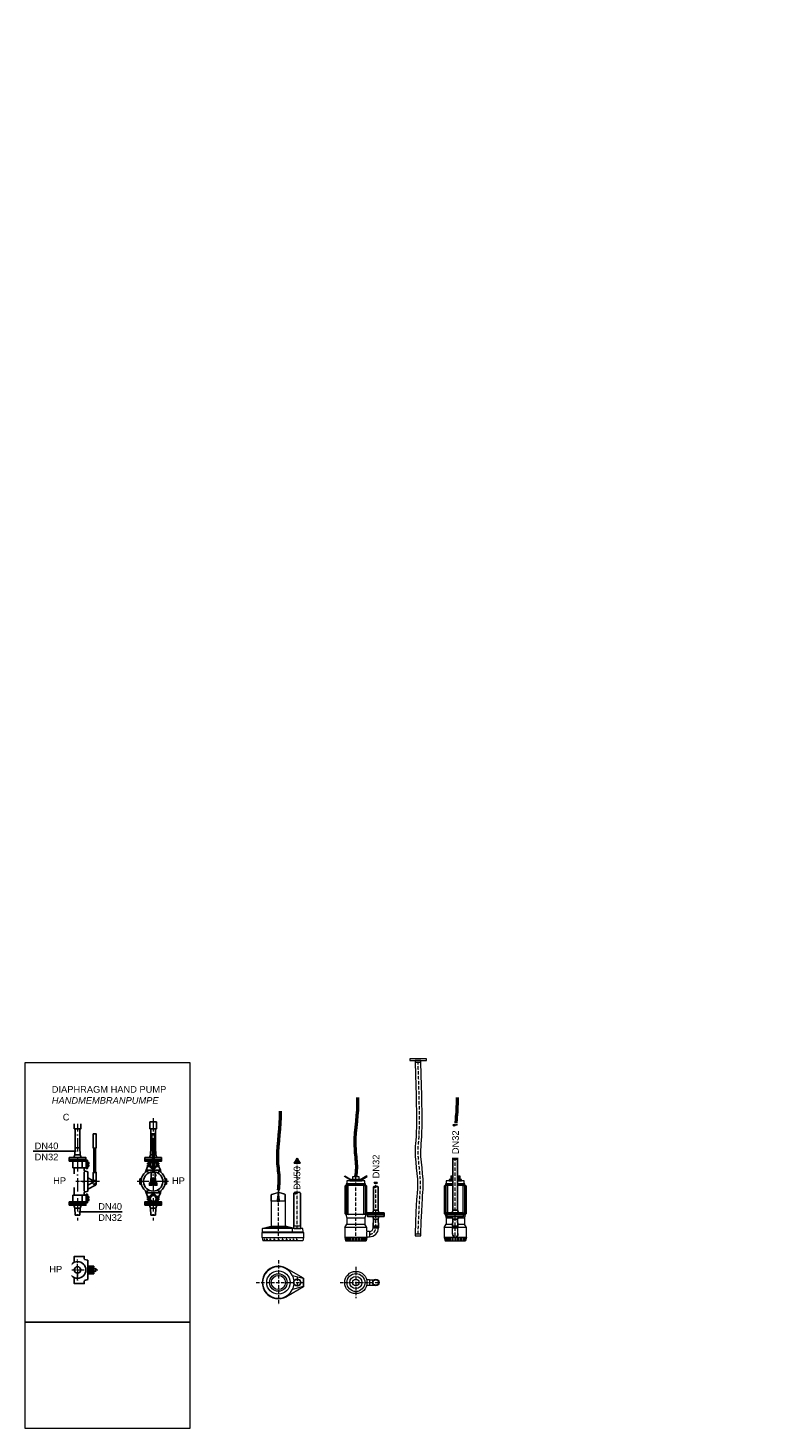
# Model space of a CAD drawing. Header units: millimetres. Extents: x -48448 to 452754, y -13941 to 17062.
# Tile 36 of 256: x 1033 to 7856, y -13941 to -1303. Entities that reach past the tile are written whole.
import ezdxf

# ---------------------------------------------------------------- set-up
doc = ezdxf.new("R2010")
doc.units = ezdxf.units.MM
doc.linetypes.add('ACAD_ISO10W100', pattern=[18, 12, -3, 0, -3])
doc.linetypes.add('JIS_02_1.0', pattern=[2, 1, -1])
doc.layers.add('Bemaßung', color=7, linetype='Continuous', lineweight=13)
doc.layers.add('Beschriftung', color=7, linetype='Continuous')
doc.layers.add('Detail Rohrdurchführung', color=7, linetype='Continuous')
doc.styles.add('LBB3.5M1000', font='isocp.shx', dxfattribs={"height": 3.5})

msp = doc.modelspace()

# ---------------------------------------------------------------- hatches: boundary and pattern name
h = msp.add_hatch(color=256)
h.dxf.hatch_style = 1
h.paths.add_polyline_path([(4171.904, -11763.662, 0.430570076), (4150.704, -11763.662, 0.430570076)])
at = {"layer": 'Bemaßung'}
h = msp.add_hatch(color=256, dxfattribs=at)
h.dxf.hatch_style = 1
h.paths.add_polyline_path([(4902.787, -11512.365), (4889.57, -11489.472), (4876.353, -11512.365)])
h = msp.add_hatch(color=256, dxfattribs=at)
h.dxf.hatch_style = 1
h.paths.add_polyline_path([(4185.121, -11730.224), (4171.904, -11707.331), (4158.687, -11730.224)])

# ---------------------------------------------------------------- linework, layer by layer
at = {"linetype": 'ACAD_ISO10W100', "lineweight": 18, "ltscale": 10}
for p, q in [((1479.808, -11144.326), (1479.808, -12066.783)), ((2162.61, -11144.326), (2162.61, -12066.783)), ((1676.712, -11715.09), (1420.637, -11715.09)), ((1625.069, -11715.09), (1468.15, -11715.09)), ((2307.871, -11715.09), (2017.349, -11715.09))]:
    msp.add_line(p, q, dxfattribs=at)
for p, q in [((1455.658, -11474.09), (1447.808, -11500.09)), ((1455.658, -11474.09), (1458.608, -11410.09)), ((1455.658, -11474.09), (1503.958, -11474.09)), ((1458.608, -11410.09), (1501.008, -11410.09)), ((1501.008, -11410.09), (1503.958, -11474.09)), ((1503.958, -11474.09), (1511.808, -11500.09)), ((2138.46, -11474.09), (2130.61, -11500.09)), ((2138.46, -11474.09), (2141.41, -11410.09)), ((2138.46, -11474.09), (2155.021, -11474.09)), ((2170.13, -11474.09), (2186.76, -11474.09)), ((2183.81, -11410.09), (2186.76, -11474.09)), ((2186.76, -11474.09), (2194.61, -11500.09)), ((1404.808, -11532.09), (1404.808, -11516.09)), ((1432.265, -11532.09), (1404.808, -11532.09)), ((1432.265, -11532.09), (1558.168, -11532.09)), ((1437.265, -11587.329), (1437.265, -11537.09)), ((1558.168, -11592.329), (1442.265, -11592.329)), ((1522.352, -11592.329), (1522.352, -11532.09)), ((1554.808, -11532.09), (1554.808, -11516.09)), ((1558.168, -11532.09), (1558.168, -11592.329)), ((1570.234, -11557.186), (1578.234, -11558.257)), ((1570.234, -11565.186), (1578.234, -11564.115)), ((1572.146, -11557.442), (1573.025, -11552.252)), ((1572.146, -11564.93), (1573.025, -11570.12)), ((1578.234, -11558.257), (1581.015, -11554.276)), ((1578.234, -11564.115), (1581.015, -11568.096)), ((2093.159, -11630.257), (2097.859, -11612.717)), ((2097.859, -11612.717), (2114.115, -11572.73)), ((2097.859, -11612.717), (2155.051, -11612.717)), ((2120.099, -11549.322), (2111.344, -11549.791)), ((2111.344, -11557.186), (2111.344, -11549.791)), ((2111.344, -11572.582), (2111.344, -11565.186)), ((2120.099, -11573.05), (2111.344, -11572.582)), ((2117.182, -11565.186), (2117.334, -11564.813)), ((2117.182, -11565.186), (2117.334, -11564.813)), ((2120.067, -11549.324), (2120.067, -11532.09)), ((2120.099, -11549.436), (2120.495, -11557.409)), ((2120.099, -11572.936), (2120.495, -11564.963)), ((2123.526, -11549.436), (2123.13, -11557.409)), ((2123.526, -11572.936), (2123.13, -11564.963)), ((2126.911, -11548.957), (2123.524, -11549.138)), ((2126.911, -11573.415), (2123.524, -11573.234)), ((2170.16, -11612.717), (2227.361, -11612.717)), ((2198.309, -11548.957), (2201.696, -11549.138)), ((2198.309, -11573.415), (2201.696, -11573.234)), ((2201.695, -11549.436), (2202.09, -11557.409)), ((2201.695, -11572.936), (2202.09, -11564.963)), ((2205.121, -11549.436), (2204.725, -11557.409)), ((2205.121, -11572.936), (2204.725, -11564.963)), ((2205.121, -11549.322), (2213.876, -11549.791)), ((2205.121, -11573.05), (2213.876, -11572.582)), ((2205.153, -11549.324), (2205.153, -11532.09)), ((2208.038, -11565.186), (2207.886, -11564.813)), ((2208.038, -11565.186), (2207.886, -11564.813)), ((2227.361, -11612.717), (2211.105, -11572.73)), ((2213.876, -11557.186), (2213.876, -11549.791)), ((2213.876, -11572.582), (2213.876, -11565.186)), ((2232.061, -11630.257), (2227.361, -11612.717)), ((1540.181, -11628.632), (1540.181, -11801.549)), ((1573.729, -11627.59), (1573.729, -11802.59)), ((1573.729, -11681.582), (1619.221, -11706.304)), ((1573.729, -11748.598), (1619.221, -11723.877)), ((1573.729, -11785.063), (1642.846, -11747.502)), ((1612.657, -11727.444), (1631, -11745.787)), ((1616.987, -11705.09), (1648.071, -11705.09)), ((1648.071, -11705.09), (1648.071, -11738.716)), ((2041.11, -11740.09), (2041.11, -11690.09)), ((2041.11, -11690.09), (2055.862, -11690.09)), ((2041.11, -11709.59), (2044.013, -11709.59)), ((2041.11, -11720.59), (2044.013, -11720.59)), ((2041.11, -11740.09), (2055.862, -11740.09)), ((2140.308, -11692.8), (2145.404, -11683.974)), ((2150.5, -11692.8), (2162.61, -11680.69)), ((2162.61, -11680.69), (2174.721, -11692.8)), ((2184.912, -11692.8), (2179.816, -11683.974)), ((2180.516, -11655.34), (2185.916, -11655.34)), ((2180.516, -11662.54), (2185.916, -11662.54)), ((2284.11, -11690.09), (2269.358, -11690.09)), ((2284.11, -11740.09), (2269.358, -11740.09)), ((2284.11, -11709.59), (2281.208, -11709.59)), ((2284.11, -11720.59), (2281.208, -11720.59)), ((2284.11, -11740.09), (2284.11, -11690.09)), ((1437.265, -11842.851), (1437.265, -11893.09)), ((1558.168, -11837.851), (1442.265, -11837.851)), ((1522.352, -11837.851), (1522.352, -11898.09)), ((1558.168, -11898.09), (1558.168, -11837.851)), ((1570.234, -11864.994), (1578.234, -11866.066)), ((1570.234, -11872.994), (1578.234, -11871.923)), ((1572.146, -11865.25), (1573.025, -11860.061)), ((1572.146, -11872.738), (1573.025, -11877.928)), ((1578.234, -11866.066), (1581.015, -11862.084)), ((1578.234, -11871.923), (1581.015, -11875.904)), ((2093.159, -11799.924), (2097.859, -11817.463)), ((2097.859, -11817.463), (2227.361, -11817.463)), ((2097.859, -11817.463), (2114.115, -11857.451)), ((2120.099, -11857.13), (2111.344, -11857.599)), ((2111.344, -11857.599), (2111.344, -11864.994)), ((2111.344, -11872.994), (2111.344, -11880.39)), ((2117.182, -11864.994), (2117.334, -11865.368)), ((2120.099, -11857.244), (2120.495, -11865.218)), ((2120.099, -11880.744), (2120.495, -11872.771)), ((2123.526, -11857.244), (2123.13, -11865.218)), ((2123.526, -11880.744), (2123.13, -11872.771)), ((2126.911, -11856.765), (2123.524, -11856.947)), ((2198.309, -11856.765), (2201.696, -11856.947)), ((2201.695, -11857.244), (2202.09, -11865.218)), ((2201.695, -11880.744), (2202.09, -11872.771)), ((2205.121, -11857.244), (2204.725, -11865.218)), ((2205.121, -11880.744), (2204.725, -11872.771)), ((2205.121, -11857.13), (2213.876, -11857.599)), ((2208.038, -11864.994), (2207.886, -11865.368)), ((2227.361, -11817.463), (2211.105, -11857.451)), ((2213.876, -11857.599), (2213.876, -11864.994)), ((2213.876, -11872.994), (2213.876, -11880.39)), ((2232.061, -11799.924), (2227.361, -11817.463)), ((1432.265, -11898.09), (1404.808, -11898.09)), ((1404.808, -11898.09), (1404.808, -11914.09)), ((1432.265, -11898.09), (1558.168, -11898.09)), ((1455.658, -11956.09), (1447.808, -11930.09)), ((1455.658, -11956.09), (1503.958, -11956.09)), ((1455.658, -11956.09), (1458.608, -12020.09)), ((1501.008, -12020.09), (1503.958, -11956.09)), ((1503.958, -11956.09), (1511.808, -11930.09)), ((1554.808, -11898.09), (1554.808, -11914.09)), ((2120.099, -11880.859), (2111.344, -11880.39)), ((2120.067, -11880.857), (2120.067, -11898.09)), ((2126.911, -11881.224), (2123.524, -11881.042)), ((2138.46, -11956.09), (2130.61, -11930.09)), ((2138.46, -11956.09), (2186.76, -11956.09)), ((2138.46, -11956.09), (2141.41, -12020.09)), ((2183.81, -12020.09), (2186.76, -11956.09)), ((2186.76, -11956.09), (2194.61, -11930.09)), ((2198.309, -11881.224), (2201.696, -11881.042)), ((2205.121, -11880.859), (2213.876, -11880.39)), ((2205.153, -11880.857), (2205.153, -11898.09)), ((4150.704, -11974.792), (4143.904, -11998.792)), ((4150.704, -11974.792), (4193.104, -11974.792)), ((4193.104, -11974.792), (4199.904, -11998.792)), ((4868.37, -11974.792), (4861.57, -11998.792)), ((4868.37, -11974.792), (4910.77, -11974.792)), ((4910.77, -11974.792), (4917.57, -11998.792)), ((1458.608, -12020.09), (1501.008, -12020.09)), ((2141.41, -12020.09), (2183.81, -12020.09)), ((4150.704, -12054.792), (4143.904, -12030.792)), ((4150.704, -12054.792), (4147.754, -12118.792)), ((4196.054, -12118.792), (4147.754, -12118.792)), ((4150.704, -12054.792), (4193.104, -12054.792)), ((4193.104, -12054.792), (4199.904, -12030.792)), ((4196.054, -12118.792), (4193.104, -12054.792)), ((4868.37, -12054.792), (4861.57, -12030.792)), ((4868.37, -12054.792), (4865.42, -12118.792)), ((4913.72, -12118.792), (4865.42, -12118.792)), ((4868.37, -12054.792), (4910.77, -12054.792)), ((4910.77, -12054.792), (4917.57, -12030.792)), ((4913.72, -12118.792), (4910.77, -12054.792)), ((4147.754, -12133.792), (4196.054, -12133.792)), ((4865.42, -12133.792), (4913.72, -12133.792)), ((1573.729, -12426.49), (1573.729, -12601.49)), ((1604.182, -12500.532), (1604.171, -12527.449))]:
    msp.add_line(p, q)
at = {"color": 253, "linetype": 'JIS_02_1.0', "lineweight": 9, "ltscale": 25}
for p, q in [((2097.727, -11628.42), (2119.993, -11615.565)), ((2115.288, -11633.125), (2102.433, -11610.86)), ((2205.227, -11615.565), (2227.493, -11628.42)), ((2209.933, -11633.125), (2222.788, -11610.86)), ((2067.965, -11715.09), (2042.255, -11715.09)), ((2055.11, -11727.945), (2055.11, -11702.235)), ((2257.255, -11715.09), (2282.965, -11715.09)), ((2270.11, -11702.235), (2270.11, -11727.945)), ((2119.993, -11814.616), (2097.727, -11801.76)), ((2115.288, -11797.055), (2102.433, -11819.321)), ((2227.493, -11801.76), (2205.227, -11814.616)), ((2209.933, -11797.055), (2222.788, -11819.321))]:
    msp.add_line(p, q, dxfattribs=at)
at = {"linetype": 'ACAD_ISO10W100', "lineweight": 18, "ltscale": 2.5}
for p, q in [((4889.57, -12251.792), (4889.57, -11512.365)), ((3991.904, -12251.792), (3991.904, -11650.039)), ((4171.904, -12133.792), (4171.904, -11744.912)), ((3292.679, -12251.792), (3292.679, -11763.7)), ((3292.679, -12426.451), (3292.679, -12828.124)), ((3991.904, -12485.753), (3991.904, -12768.823)), ((3091.843, -12627.288), (3525.866, -12627.288)), ((3462.679, -12582.697), (3462.679, -12671.878)), ((3850.369, -12627.288), (4210.957, -12627.288))]:
    msp.add_line(p, q, dxfattribs=at)
at = {"linetype": 'ACAD_ISO10W100', "lineweight": 18, "ltscale": 5}
for p, q in [((1479.808, -12608.129), (1479.808, -12419.851)), ((1385.669, -12513.99), (1662.872, -12513.99)), ((1479.808, -12513.99), (1479.808, -12608.129))]:
    msp.add_line(p, q, dxfattribs=at)
for points in [[(1450.486, -11240.102), (1509.131, -11240.102), (1509.131, -11177.847), (1450.486, -11177.847)], [(1458.608, -11410.09), (1501.008, -11410.09), (1501.008, -11240.102), (1458.608, -11240.102)], [(2133.288, -11240.102), (2191.932, -11240.102), (2191.932, -11177.847), (2133.288, -11177.847)], [(1622.213, -11285.09), (1647.013, -11285.09), (1647.013, -11413.513), (1622.213, -11413.513)], [(2150.21, -11285.09), (2175.011, -11285.09), (2175.011, -11413.513), (2150.21, -11413.513)], [(1404.808, -11500.09), (1554.808, -11500.09), (1554.808, -11516.09), (1404.808, -11516.09)], [(1627.011, -11413.513), (1642.12, -11413.513), (1642.168, -11633.905), (1627.058, -11633.905)], [(2155.008, -11413.513), (2170.117, -11413.513), (2170.165, -11633.905), (2155.056, -11633.905)], [(4889.57, -11489.472), (4876.353, -11512.365), (4902.787, -11512.365)], [(1569.275, -11523.45), (1558.168, -11523.45), (1558.168, -11598.922), (1569.275, -11598.922)], [(1570.234, -11566.949), (1570.234, -11555.423), (1569.275, -11555.423), (1569.275, -11566.949)], [(2136.958, -11749.881), (2129, -11749.881), (2129, -11727.551), (2136.958, -11727.551)], [(2188.263, -11749.881), (2196.221, -11749.881), (2196.221, -11727.551), (2188.263, -11727.551)], [(4171.904, -11707.331), (4158.687, -11730.224), (4185.121, -11730.224)], [(1569.275, -11906.73), (1558.168, -11906.73), (1558.168, -11831.259), (1569.275, -11831.259)], [(1570.234, -11863.232), (1570.234, -11874.757), (1569.275, -11874.757), (1569.275, -11863.232)], [(1404.808, -11930.09), (1554.808, -11930.09), (1554.808, -11914.09), (1404.808, -11914.09)], [(2087.61, -11930.09), (2237.61, -11930.09), (2237.61, -11914.09), (2087.61, -11914.09)], [(4096.904, -12014.792), (4246.904, -12014.792), (4246.904, -11998.792), (4096.904, -11998.792)], [(4814.57, -12014.792), (4964.57, -12014.792), (4964.57, -11998.792), (4814.57, -11998.792)], [(4096.904, -12014.792), (4246.904, -12014.792), (4246.904, -12030.792), (4096.904, -12030.792)], [(4814.57, -12014.792), (4964.57, -12014.792), (4964.57, -12030.792), (4814.57, -12030.792)], [(1573.729, -12488.338), (1573.729, -12480.38), (1625.611, -12480.38), (1625.611, -12488.338)], [(1573.729, -12539.643), (1573.729, -12547.601), (1625.611, -12547.601), (1625.611, -12539.643)]]:
    msp.add_lwpolyline(points, close=True)
for points in [[(2175.011, -11410.09), (2183.81, -11410.09), (2183.81, -11240.102), (2141.41, -11240.102), (2141.41, -11410.09), (2150.21, -11410.09)], [(4868.37, -11207.088), (4868.37, -11207.088), (4868.37, -11974.792)], [(4910.77, -11974.792), (4910.77, -11207.088)], [(2155.03, -11516.09), (2087.61, -11516.09), (2087.61, -11500.09), (2155.027, -11500.09)], [(2170.136, -11500.09), (2237.61, -11500.09), (2237.61, -11516.09), (2170.139, -11516.09)], [(1558.168, -11557.186), (1569.275, -11557.186)], [(1569.275, -11565.186), (1558.168, -11565.186)], [(1570.234, -11557.186), (1570.234, -11565.186)], [(1578.234, -11564.115), (1578.234, -11558.257)], [(2155.03, -11516.09), (2087.61, -11516.09), (2087.61, -11532.09), (2138.581, -11532.09)], [(2111.344, -11557.186), (2117.664, -11557.186)], [(2117.664, -11565.186), (2111.344, -11565.186)], [(2186.64, -11532.09), (2237.61, -11532.09), (2237.61, -11516.09), (2170.139, -11516.09)], [(2213.876, -11557.186), (2207.556, -11557.186)], [(2207.556, -11565.186), (2213.876, -11565.186)], [(1648.071, -11705.09), (1648.071, -11633.905), (1621.155, -11633.905), (1621.155, -11705.09)], [(2053.543, -11703.936), (2044.013, -11708.848), (2044.013, -11721.333), (2053.645, -11727.205)], [(2140.308, -11732.74), (2136.958, -11732.74), (2136.958, -11744.692), (2140.308, -11744.692)], [(2140.308, -11692.8), (2140.308, -11749.881), (2150.5, -11749.881), (2150.5, -11692.8)], [(2179.816, -11683.974), (2179.816, -11633.905), (2145.404, -11633.905), (2145.404, -11683.974)], [(2174.721, -11709.114), (2150.5, -11709.114)], [(2150.5, -11721.066), (2174.721, -11721.066)], [(2174.721, -11732.74), (2150.5, -11732.74)], [(2150.5, -11744.692), (2174.721, -11744.692)], [(2184.912, -11692.8), (2184.912, -11749.881), (2174.721, -11749.881), (2174.721, -11692.8)], [(2179.816, -11664.34), (2179.816, -11653.54)], [(2180.516, -11651.74), (2185.916, -11651.74)], [(2185.916, -11666.14), (2180.516, -11666.14)], [(2184.912, -11744.692), (2188.263, -11744.692), (2188.263, -11732.74), (2184.912, -11732.74)], [(2186.616, -11653.54), (2186.616, -11664.34)], [(2271.678, -11703.936), (2281.208, -11708.848), (2281.208, -11721.333), (2271.575, -11727.205)], [(1570.234, -11872.994), (1570.234, -11864.994)], [(1578.234, -11866.066), (1578.234, -11871.923)], [(2117.664, -11864.994), (2111.344, -11864.994)], [(2111.344, -11872.994), (2117.664, -11872.994)], [(2207.556, -11864.994), (2213.876, -11864.994)], [(2213.876, -11872.994), (2207.556, -11872.994)], [(4171.904, -11763.662), (4150.704, -11763.662), (4150.704, -11974.792)], [(4193.104, -11974.792), (4193.104, -11763.662)], [(2186.64, -11898.09), (2237.61, -11898.09), (2237.61, -11914.09), (2087.61, -11914.09), (2087.61, -11898.09), (2138.581, -11898.09)], [(1634.613, -12500.532), (1573.729, -12500.532)], [(1620.421, -12500.532), (1620.421, -12488.338), (1608.47, -12488.338), (1608.47, -12500.532)], [(1573.729, -12527.449), (1634.613, -12527.449)], [(1608.47, -12527.449), (1608.47, -12539.643), (1620.421, -12539.643), (1620.421, -12527.449)]]:
    msp.add_lwpolyline(points)
for points in [[(1573.729, -11802.59), (1543.887, -11810.586, 0.339454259), (1540.181, -11815.416), (1540.181, -11837.851), (1450.707, -11837.851), (1450.707, -11592.329), (1540.181, -11592.329), (1540.181, -11614.765, 0.339454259), (1543.887, -11619.594), (1573.729, -11627.59)], [(1450.707, -12444.866), (1450.707, -12391.229), (1540.181, -12391.229), (1540.181, -12413.665, 0.339454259), (1543.887, -12418.494), (1573.729, -12426.49)], [(1573.729, -12601.49), (1543.887, -12609.486, 0.339454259), (1540.181, -12614.316), (1540.181, -12636.751), (1450.707, -12636.751), (1450.707, -12583.114)]]:
    msp.add_lwpolyline(points, format="xyb")
at = {"color": 253, "linetype": 'JIS_02_1.0', "lineweight": 9, "ltscale": 25}
for points in [[(2102.625, -11625.593), (2108.992, -11629.422), (2115.228, -11625.822), (2115.096, -11618.393), (2108.728, -11614.563), (2102.492, -11618.163)], [(2210.125, -11618.393), (2209.992, -11625.822), (2216.228, -11629.422), (2222.596, -11625.593), (2222.728, -11618.163), (2216.492, -11614.563)], [(2055.11, -11722.29), (2061.61, -11718.69), (2061.61, -11711.49), (2055.11, -11707.89), (2048.61, -11711.49), (2048.61, -11718.69)], [(2270.11, -11707.89), (2263.61, -11711.49), (2263.61, -11718.69), (2270.11, -11722.29), (2276.61, -11718.69), (2276.61, -11711.49)], [(2115.096, -11811.788), (2115.228, -11804.359), (2108.992, -11800.759), (2102.625, -11804.588), (2102.492, -11812.017), (2108.728, -11815.617)], [(2222.596, -11804.588), (2216.228, -11800.759), (2209.992, -11804.359), (2210.125, -11811.788), (2216.492, -11815.617), (2222.728, -11812.017)]]:
    msp.add_lwpolyline(points, close=True, dxfattribs=at)
for centre in [(2108.86, -11621.993), (2216.36, -11621.993), (2055.11, -11715.09), (2270.11, -11715.09), (2108.86, -11808.188), (2216.36, -11808.188)]:
    msp.add_circle(centre, 5.8, dxfattribs=at)
for centre, radius in [((2121.813, -11561.186), 4), ((2203.408, -11561.186), 4), ((1614.446, -11715.09), 5.976), ((1638.071, -11738.716), 5.976), ((2121.813, -11868.994), 4), ((2162.61, -11868.994), 27.165), ((2203.408, -11868.994), 4), ((1479.808, -12513.99), 75), ((1479.808, -12513.99), 29.322), ((1634.613, -12513.99), 13.458), ((1634.613, -12513.99), 12.4)]:
    msp.add_circle(centre, radius)
for centre, radius, start, end in [((1432.265, -11537.09), 5, 0, 90), ((1442.265, -11587.329), 5, 180, 270), ((2121.813, -11561.186), 5.763, 104.1357255, 255.8642745), ((2121.813, -11561.186), 5.763, 284.1357255, 75.8642745), ((2162.61, -11561.186), 37.736, 101.5852924, 161.0906264), ((2162.61, -11561.186), 37.736, 198.9093736, 258.4395433), ((2162.61, -11561.186), 27.165, 106.1936575, 253.8311782), ((2162.61, -11561.186), 37.736, 18.9093736, 78.4883923), ((2162.61, -11561.186), 27.165, 286.1244441, 73.9003917), ((2162.61, -11561.186), 37.736, 281.5364435, 341.0906264), ((2203.408, -11561.186), 5.763, 104.1357255, 255.8642745), ((2203.408, -11561.186), 5.763, 284.1357255, 75.8642745), ((1614.446, -11715.09), 10, 298.5209249, 61.4790751), ((1638.071, -11738.716), 10, 225, 0), ((2162.61, -11715.09), 109.637, 129.3061176, 174.1605867), ((2162.61, -11715.09), 109.637, 186.343835, 230.6938824), ((2162.61, -11715.09), 87.5, 94.953814, 85.0478921), ((2182.481, -11653.54), 2.664, 137.498989, 222.501011), ((2189.423, -11658.94), 9.607, 157.9929183, 202.0070817), ((2182.481, -11664.34), 2.664, 137.498989, 222.501011), ((2183.952, -11653.54), 2.664, 317.498989, 42.501011), ((2177.009, -11658.94), 9.607, 337.9929183, 22.0070817), ((2183.952, -11664.34), 2.664, 317.498989, 42.501011), ((2162.61, -11715.09), 109.637, 5.8394133, 50.6938824), ((2162.61, -11715.09), 109.637, 309.3061176, 353.656165), ((1442.265, -11842.851), 5, 90, 180), ((2121.813, -11868.994), 5.763, 104.1357255, 255.8642745), ((2121.813, -11868.994), 5.763, 284.1357255, 75.8642745), ((2162.61, -11868.994), 37.736, 18.9093736, 161.0906264), ((2203.408, -11868.994), 5.763, 104.1357255, 255.8642745), ((2203.408, -11868.994), 5.763, 284.1357255, 75.8642745), ((1432.265, -11893.09), 5, 270, 0), ((2162.61, -11868.994), 37.736, 198.9093736, 341.0906264)]:
    msp.add_arc(centre, radius, start, end)
at = {"linetype": 'Continuous', "ltscale": 10}
for centre, start, end in [((4161.304, -11773.689), 43.4094698, 136.5905302), ((4161.304, -11753.635), 223.4094698, 316.5905302), ((4182.504, -11773.689), 43.4094698, 136.5905302)]:
    msp.add_arc(centre, 14.591, start, end, dxfattribs=at)
at = {"linetype": 'ACAD_ISO10W100', "lineweight": 18, "ltscale": 2.5}
msp.add_arc((4114.904, -12133.792), 57, 270, 0, dxfattribs=at)
for centre, major_axis, ratio, start_param, end_param in [((1577.02, -11553.264), (-2.924, -11.544), 0.346061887, 1.570796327, 4.71238898), ((2121.813, -11549.436), (0, -7.75), 0.221058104, 7.853981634, 10.995574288), ((2203.408, -11572.936), (0, 7.75), 0.221058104, 7.853981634, 10.995574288), ((1577.02, -11861.073), (-2.924, -11.544), 0.346061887, 1.570796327, 4.71238898), ((2121.813, -11857.244), (0, -7.75), 0.221058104, 7.853981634, 10.995574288), ((2203.408, -11880.744), (0, 7.75), 0.221058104, 7.853981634, 10.995574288)]:
    msp.add_ellipse(centre, major_axis=major_axis, ratio=ratio, start_param=start_param, end_param=end_param)
at = {"extrusion": (0, 0, -1)}
for centre, major_axis, ratio, start_param, end_param in [((1577.02, -11569.108), (-2.924, 11.544), 0.346061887, 1.570796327, 4.71238898), ((2121.813, -11572.936), (0, 7.75), 0.221058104, 7.853981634, 10.995574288), ((2203.408, -11549.436), (0, -7.75), 0.221058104, 7.853981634, 10.995574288), ((1577.02, -11876.916), (-2.924, 11.544), 0.346061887, 1.570796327, 4.71238898), ((2203.408, -11857.244), (0, -7.75), 0.221058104, 7.853981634, 10.995574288), ((2121.813, -11880.744), (0, 7.75), 0.221058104, 7.853981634, 10.995574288)]:
    msp.add_ellipse(centre, major_axis=major_axis, ratio=ratio, start_param=start_param, end_param=end_param, dxfattribs=at)
at = {"linetype": 'ACAD_ISO10W100', "lineweight": 18, "ltscale": 2.5}
msp.add_open_spline([(4553.544, -12191.164), (4567.124, -11851.716), (4593.595, -11689.365), (4526.243, -11460.86), (4577.032, -11268.426), (4553.544, -10639.164)], degree=3, knots=[312.33261129, 312.33261129, 312.33261129, 312.33261129, 397.890704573, 802.651329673, 989.305701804, 989.305701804, 989.305701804, 989.305701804], dxfattribs=at)
at = {"layer": 'Bemaßung', "color": 1}
for p, q in [((3901.904, -11747.721), (3891.904, -11757.721)), ((3895.111, -11674.738), (3899.305, -11667.475)), ((3908.78, -11747.721), (3898.78, -11757.721)), ((4081.904, -11747.721), (3901.904, -11747.721)), ((3917.825, -11747.721), (3907.825, -11757.721)), ((3930.638, -11747.721), (3920.638, -11757.721)), ((3953.946, -11708.706), (3953.946, -11699.022)), ((4029.862, -11708.706), (4029.862, -11699.022)), ((4063.169, -11757.721), (4053.169, -11747.721)), ((4065.983, -11747.721), (4075.983, -11757.721)), ((4075.028, -11747.721), (4085.028, -11757.721)), ((4081.904, -11747.721), (4091.904, -11757.721)), ((4088.696, -11674.738), (4084.503, -11667.475)), ((4799.57, -11747.721), (4789.57, -11757.721)), ((4806.446, -11747.721), (4796.446, -11757.721)), ((4868.37, -11747.721), (4799.57, -11747.721)), ((4815.491, -11747.721), (4805.491, -11757.721)), ((4828.305, -11747.721), (4818.305, -11757.721)), ((4979.57, -11747.721), (4910.77, -11747.721)), ((4960.836, -11757.721), (4950.836, -11747.721)), ((4963.649, -11747.721), (4973.649, -11757.721)), ((4972.694, -11747.721), (4982.694, -11757.721)), ((4979.57, -11747.721), (4989.57, -11757.721)), ((3228.679, -11891.792), (3228.679, -11836.949)), ((3230.679, -11891.792), (3230.679, -11836.949)), ((3233.605, -11830.264), (3286.372, -11813.888)), ((3234.197, -11832.174), (3287.882, -11815.513)), ((3351.161, -11832.174), (3297.476, -11815.513)), ((3351.754, -11830.264), (3298.987, -11813.888)), ((3354.679, -11891.792), (3354.679, -11836.949)), ((3356.679, -11891.792), (3356.679, -11836.949)), ((3898.78, -11757.721), (3898.78, -12003.14)), ((3907.825, -11757.721), (3907.825, -12003.14)), ((3920.638, -11757.721), (3920.638, -12003.14)), ((4063.169, -12003.14), (4063.169, -11757.721)), ((4075.983, -11757.721), (4075.983, -12003.14)), ((4085.028, -11757.721), (4085.028, -12003.14)), ((4796.446, -11757.721), (4796.446, -12003.14)), ((4805.491, -11757.721), (4805.491, -12003.14)), ((4818.305, -11757.721), (4818.305, -12003.14)), ((4960.836, -12003.14), (4960.836, -11757.721)), ((4973.649, -11757.721), (4973.649, -12003.14)), ((4982.694, -11757.721), (4982.694, -12003.14)), ((3891.904, -12003.14), (3901.904, -12013.14)), ((3898.78, -12003.14), (3908.78, -12013.14)), ((3907.825, -12003.14), (3917.825, -12013.14)), ((3920.638, -12003.14), (3930.638, -12013.14)), ((4053.169, -12013.14), (4063.169, -12003.14)), ((4075.983, -12003.14), (4065.983, -12013.14)), ((4085.028, -12003.14), (4075.028, -12013.14)), ((4091.904, -12003.14), (4081.904, -12013.14)), ((4789.57, -12003.14), (4799.57, -12013.14)), ((4796.446, -12003.14), (4806.446, -12013.14)), ((4805.491, -12003.14), (4815.491, -12013.14)), ((4818.305, -12003.14), (4828.305, -12013.14)), ((4950.836, -12013.14), (4960.836, -12003.14)), ((4973.649, -12003.14), (4963.649, -12013.14)), ((4982.694, -12003.14), (4972.694, -12013.14)), ((4989.57, -12003.14), (4979.57, -12013.14)), ((3150.679, -12139.552), (3228.679, -12118.652)), ((3397.807, -12129.672), (3187.552, -12129.672)), ((3213.679, -12122.671), (3371.679, -12122.671)), ((3434.679, -12139.552), (3356.679, -12118.652)), ((3891.904, -12131.723), (3909.952, -12101.687)), ((4091.904, -12131.723), (3891.904, -12131.723)), ((3901.904, -12013.14), (3909.952, -12043.176)), ((4081.904, -12013.14), (3901.904, -12013.14)), ((3909.952, -12043.176), (4073.856, -12043.176)), ((3909.952, -12043.176), (3909.952, -12101.687)), ((3909.952, -12101.687), (4073.856, -12101.687)), ((4081.904, -12013.14), (4073.856, -12043.176)), ((4073.856, -12043.176), (4073.856, -12101.687)), ((4091.904, -12131.723), (4073.856, -12101.687)), ((4147.754, -12118.792), (4196.054, -12118.792)), ((4789.57, -12131.723), (4807.618, -12101.687)), ((4863.42, -12131.723), (4789.57, -12131.723)), ((4799.57, -12013.14), (4807.618, -12043.176)), ((4814.57, -12013.14), (4799.57, -12013.14)), ((4807.618, -12043.176), (4865.079, -12043.176)), ((4807.618, -12043.176), (4807.618, -12101.687)), ((4807.618, -12101.687), (4866.209, -12101.687)), ((4865.42, -12118.792), (4913.72, -12118.792)), ((4912.932, -12101.687), (4971.522, -12101.687)), ((4914.061, -12043.176), (4971.522, -12043.176)), ((4989.57, -12131.723), (4915.72, -12131.723)), ((4979.57, -12013.14), (4964.57, -12013.14)), ((4979.57, -12013.14), (4971.522, -12043.176)), ((4971.522, -12043.176), (4971.522, -12101.687)), ((4989.57, -12131.723), (4971.522, -12101.687)), ((3145.679, -12174.552), (3150.679, -12169.552)), ((3145.679, -12221.756), (3145.679, -12174.552)), ((3145.679, -12174.552), (3520.679, -12174.552)), ((3145.679, -12221.756), (3520.679, -12221.756)), ((3145.679, -12221.756), (3153.728, -12251.792)), ((3513.055, -12139.552), (3150.679, -12139.552)), ((3150.679, -12169.552), (3150.679, -12139.552)), ((3150.679, -12169.552), (3515.679, -12169.552)), ((3163.888, -12235.784), (3162.874, -12251.792)), ((3166.86, -12235.784), (3167.874, -12251.792)), ((3186.687, -12236.303), (3185.267, -12251.792)), ((3190.85, -12236.303), (3192.27, -12251.792)), ((3216.606, -12236.732), (3214.849, -12251.792)), ((3221.753, -12236.732), (3223.509, -12251.792)), ((3251.762, -12236.991), (3249.803, -12251.792)), ((3257.504, -12236.991), (3259.463, -12251.792)), ((3289.707, -12237.079), (3287.679, -12251.792)), ((3295.651, -12237.079), (3297.679, -12251.792)), ((3327.855, -12236.991), (3325.896, -12251.792)), ((3333.596, -12236.991), (3335.555, -12251.792)), ((3363.606, -12236.732), (3361.849, -12251.792)), ((3368.753, -12236.732), (3370.509, -12251.792)), ((3394.509, -12236.303), (3393.088, -12251.792)), ((3398.671, -12236.303), (3400.091, -12251.792)), ((3420.604, -12169.552), (3420.604, -12139.552)), ((3424.919, -12235.806), (3423.499, -12251.295)), ((3429.082, -12235.806), (3430.502, -12251.295)), ((3455.33, -12235.309), (3453.91, -12250.798)), ((3459.492, -12235.309), (3460.913, -12250.798)), ((3520.679, -12221.756), (3512.631, -12251.792)), ((3515.679, -12169.552), (3513.055, -12139.552)), ((3520.679, -12174.552), (3515.679, -12169.552)), ((3520.679, -12174.552), (3520.679, -12221.756)), ((4091.904, -12221.756), (3891.904, -12221.756)), ((3891.904, -12221.756), (3899.952, -12251.792)), ((3903.056, -12225.709), (3903.056, -12251.792)), ((3908.056, -12225.709), (3908.056, -12251.792)), ((3917.892, -12226.745), (3917.892, -12251.792)), ((3924.963, -12226.745), (3924.963, -12251.792)), ((3937.783, -12227.54), (3937.783, -12251.792)), ((3946.443, -12227.54), (3946.443, -12251.792)), ((3961.371, -12228.039), (3961.371, -12251.792)), ((3971.03, -12228.039), (3971.03, -12251.792)), ((3986.904, -12228.209), (3986.904, -12251.792)), ((3996.904, -12228.209), (3996.904, -12251.792)), ((4012.778, -12228.039), (4012.778, -12251.792)), ((4022.437, -12228.039), (4022.437, -12251.792)), ((4037.365, -12227.54), (4037.365, -12251.792)), ((4046.025, -12227.54), (4046.025, -12251.792)), ((4058.844, -12226.745), (4058.844, -12251.792)), ((4065.916, -12226.745), (4065.916, -12251.792)), ((4075.752, -12225.709), (4075.752, -12251.792)), ((4080.752, -12225.709), (4080.752, -12251.792)), ((4091.904, -12221.756), (4083.856, -12251.792)), ((4989.57, -12221.756), (4789.57, -12221.756)), ((4789.57, -12221.756), (4797.618, -12251.792)), ((4800.722, -12225.709), (4800.722, -12251.792)), ((4805.722, -12225.709), (4805.722, -12251.792)), ((4815.558, -12226.745), (4815.558, -12251.792)), ((4822.63, -12226.745), (4822.63, -12251.792)), ((4835.449, -12227.54), (4835.449, -12251.792)), ((4844.109, -12227.54), (4844.109, -12251.792)), ((4859.037, -12228.039), (4859.037, -12251.792)), ((4868.696, -12228.039), (4868.696, -12251.792)), ((4884.57, -12228.209), (4884.57, -12251.792)), ((4894.57, -12228.209), (4894.57, -12251.792)), ((4910.444, -12228.039), (4910.444, -12251.792)), ((4920.103, -12228.039), (4920.103, -12251.792)), ((4935.031, -12227.54), (4935.031, -12251.792)), ((4943.691, -12227.54), (4943.691, -12251.792)), ((4956.511, -12226.745), (4956.511, -12251.792)), ((4963.582, -12226.745), (4963.582, -12251.792)), ((4973.418, -12225.709), (4973.418, -12251.792)), ((4978.418, -12225.709), (4978.418, -12251.792)), ((4989.57, -12221.756), (4981.522, -12251.792)), ((3520.679, -12587.288), (3365.003, -12499.31)), ((3515.679, -12591.124), (3420.604, -12565.649)), ((3515.679, -12591.124), (3515.679, -12663.451)), ((3520.679, -12627.288), (3515.679, -12627.288)), ((3520.679, -12587.288), (3520.679, -12667.288)), ((4114.904, -12603.138), (4153.854, -12603.138)), ((3520.679, -12667.288), (3365.003, -12755.265)), ((3515.679, -12663.451), (3420.604, -12688.926)), ((4114.904, -12651.438), (4153.854, -12651.438))]:
    msp.add_line(p, q, dxfattribs=at)
at = {"layer": 'Bemaßung'}
for p, q in [((4849.57, -11663.674), (4868.37, -11663.674)), ((4849.57, -11663.674), (4849.57, -11697.552)), ((4852.805, -11697.552), (4852.805, -11667.665)), ((4852.805, -11667.665), (4868.37, -11667.665)), ((4910.77, -11663.674), (4929.57, -11663.674)), ((4926.336, -11667.665), (4910.77, -11667.665)), ((4926.336, -11697.552), (4926.336, -11667.665)), ((4929.57, -11663.674), (4929.57, -11697.552)), ((4865.42, -12190.792), (4865.42, -12133.792)), ((4913.72, -12190.792), (4913.72, -12133.792))]:
    msp.add_line(p, q, dxfattribs=at)
at = {"layer": 'Bemaßung', "color": 1}
for points in [[(4478.544, -10624.098), (4628.544, -10624.098), (4628.544, -10608.098), (4478.544, -10608.098)], [(4527.394, -10639.164), (4579.694, -10639.164), (4579.694, -10624.164), (4527.394, -10624.164)], [(3904.935, -11747.721), (4078.873, -11747.721), (4078.873, -11735.397), (3904.935, -11735.397)], [(3910.512, -11735.397), (4073.296, -11735.397), (4073.296, -11710.176), (3910.512, -11710.176)], [(3962.789, -11697.552), (4021.019, -11697.552), (4021.019, -11671.792), (3962.789, -11671.792)], [(3282.349, -11891.792), (3303.01, -11891.792), (3301.01, -11846.925), (3284.349, -11846.925)], [(3228.679, -12118.652), (3356.679, -12118.652), (3356.679, -11891.792), (3228.679, -11891.792)], [(4145.754, -12133.792), (4198.054, -12133.792), (4198.054, -12118.792), (4145.754, -12118.792)], [(4863.42, -12133.792), (4915.72, -12133.792), (4915.72, -12118.792), (4863.42, -12118.792)], [(4527.394, -12206.164), (4579.694, -12206.164), (4579.694, -12191.164), (4527.394, -12191.164)], [(2494.984, -12983.919), (1002.94, -12983.919), (1002.94, -13940.593), (2494.984, -13940.593)]]:
    msp.add_lwpolyline(points, close=True, dxfattribs=at)
for points in [[(3953.946, -11708.706), (3888.528, -11670.937), (3892.721, -11663.674), (3953.946, -11699.022)], [(3936.76, -11698.784), (3936.76, -11710.176), (4047.048, -11710.176), (4047.048, -11698.784)], [(4032.409, -11697.552), (3951.399, -11697.552)], [(4029.862, -11708.706), (4095.28, -11670.937), (4091.087, -11663.674), (4029.862, -11699.022)], [(4868.37, -11735.397), (4802.601, -11735.397), (4802.601, -11747.721), (4868.37, -11747.721)], [(4868.37, -11710.176), (4808.178, -11710.176), (4808.178, -11735.397), (4868.37, -11735.397)], [(4834.426, -11697.552), (4834.426, -11710.176), (4868.37, -11710.176)], [(4868.37, -11697.552), (4834.426, -11697.552)], [(4868.37, -11671.792), (4860.455, -11671.792), (4860.455, -11697.552), (4868.37, -11697.552)], [(4910.77, -11697.552), (4918.685, -11697.552), (4918.685, -11671.792), (4910.77, -11671.792)], [(4944.714, -11697.552), (4910.77, -11697.552)], [(4910.77, -11710.176), (4944.714, -11710.176), (4944.714, -11697.552)], [(4910.77, -11735.397), (4970.962, -11735.397), (4970.962, -11710.176), (4910.77, -11710.176)], [(4910.77, -11747.721), (4976.539, -11747.721), (4976.539, -11735.397), (4910.77, -11735.397)], [(3891.904, -11757.721), (3891.904, -12003.14)], [(4091.904, -12003.14), (4091.904, -11757.721)], [(4789.57, -11757.721), (4789.57, -12003.14)], [(4989.57, -12003.14), (4989.57, -11757.721)], [(3434.679, -12139.552), (3495.179, -12139.552), (3495.179, -12119.792), (3430.179, -12119.792), (3430.179, -12138.346)], [(3891.904, -12131.723), (3891.904, -12221.756)], [(4091.904, -12164.829), (4091.904, -12131.723)], [(4789.57, -12131.723), (4789.57, -12221.756)], [(4989.57, -12221.756), (4989.57, -12131.723)], [(3512.631, -12251.792), (3153.728, -12251.792)], [(3899.952, -12251.792), (4083.856, -12251.792)], [(4091.904, -12164.829), (4114.904, -12164.829), (4114.904, -12216.756), (4091.904, -12216.756)], [(4091.904, -12221.756), (4091.904, -12216.756)], [(4797.618, -12251.792), (4981.522, -12251.792)], [(4088.475, -12601.324), (4114.904, -12601.324), (4114.904, -12653.251), (4088.475, -12653.251)]]:
    msp.add_lwpolyline(points, dxfattribs=at)
msp.add_lwpolyline([(3288.486, -11846.925), (3296.872, -11846.925), (3295.909, -11795.426, 0.408746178), (3293.909, -11793.463), (3291.449, -11793.463, 0.408746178), (3289.45, -11795.426)], format="xyb", close=True, dxfattribs=at)
for centre, radius in [((3292.679, -12627.288), 105.128), ((3292.679, -12627.288), 79), ((3292.679, -12627.288), 64), ((3462.679, -12627.288), 32.5), ((3462.679, -12627.288), 30.15), ((3991.904, -12627.288), 100), ((3991.904, -12627.288), 81.392), ((3991.904, -12627.288), 55.144), ((3991.904, -12627.288), 29.115), ((4171.904, -12627.288), 30.15), ((4171.904, -12627.288), 24.15)]:
    msp.add_circle(centre, radius, dxfattribs=at)
for centre, radius, start, end in [((3235.679, -11836.949), 7, 107.2415112, 180), ((3235.679, -11836.949), 5, 107.2415112, 180), ((3292.679, -11816.923), 7, 25.6979748, 154.3020252), ((3292.679, -11816.923), 5, 16.3807942, 163.6192058), ((3349.679, -11836.949), 5, 0, 72.7584888), ((3349.679, -11836.949), 7, 0, 72.7584888), ((3165.374, -12235.989), 1.5, 7.8485552, 172.1514448), ((3188.769, -12236.59), 2.101, 7.8485552, 172.1514448), ((3219.179, -12237.087), 2.598, 7.8485552, 172.1514448), ((3254.633, -12237.387), 2.898, 7.8485552, 172.1514448), ((3292.679, -12237.489), 3, 7.8485552, 172.1514448), ((3330.726, -12237.387), 2.898, 7.8485552, 172.1514448), ((3366.179, -12237.087), 2.598, 7.8485552, 172.1514448), ((3396.59, -12236.59), 2.101, 7.8485552, 172.1514448), ((3427.001, -12236.093), 2.101, 7.8485552, 172.1514448), ((3457.411, -12235.596), 2.101, 7.8485552, 172.1514448), ((3905.556, -12225.709), 2.5, 0, 180), ((3921.428, -12226.745), 3.536, 0, 180), ((3942.113, -12227.54), 4.33, 0, 180), ((3966.201, -12228.039), 4.83, 0, 180), ((3991.904, -12228.209), 5, 0, 180), ((4017.607, -12228.039), 4.83, 0, 180), ((4041.695, -12227.54), 4.33, 0, 180), ((4062.38, -12226.745), 3.536, 0, 180), ((4078.252, -12225.709), 2.5, 0, 180), ((4188.475, -12190.792), 100, 164.951635, 195.048365), ((4114.904, -12133.792), 32.85, 270, 0), ((4114.904, -12133.792), 81.15, 270, 0), ((4803.222, -12225.709), 2.5, 0, 180), ((4819.094, -12226.745), 3.536, 0, 180), ((4839.779, -12227.54), 4.33, 0, 180), ((4863.867, -12228.039), 4.83, 0, 180), ((4889.57, -12228.209), 5, 0, 180), ((4915.273, -12228.039), 4.83, 0, 180), ((4939.361, -12227.54), 4.33, 0, 180), ((4960.046, -12226.745), 3.536, 0, 180), ((4975.918, -12225.709), 2.5, 0, 180), ((3292.679, -12627.288), 147, 60.5278177, 299.4721823), ((3292.679, -12627.288), 142, 6.0875457, 353.9124543)]:
    msp.add_arc(centre, radius, start, end, dxfattribs=at)
at = {"layer": 'Bemaßung'}
for radius, start, end in [(25.963, 158.4588935, 21.5411065), (24.15, 180, 0)]:
    msp.add_arc((4889.57, -12190.792), radius, start, end, dxfattribs=at)
at = {"layer": 'Bemaßung', "color": 1}
for points, knots in [([(4529.394, -12191.164), (4541.289, -11861.618), (4570.933, -11694.413), (4502.093, -11460.86), (4552.882, -11268.426), (4529.394, -10639.164)], [297.375842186, 297.375842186, 297.375842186, 297.375842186, 397.890704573, 802.651329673, 989.305701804, 989.305701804, 989.305701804, 989.305701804]), ([(4577.694, -12191.164), (4592.345, -11844.946), (4616.728, -11685.915), (4550.393, -11460.86), (4601.182, -11268.426), (4577.694, -10639.164)], [322.55335069, 322.55335069, 322.55335069, 322.55335069, 397.890704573, 802.651329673, 989.305701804, 989.305701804, 989.305701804, 989.305701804])]:
    msp.add_open_spline(points, degree=3, knots=knots, dxfattribs=at)
at = {"layer": 'Bemaßung', "color": 1, "lineweight": 50}
for points in [[(3991.904, -11671.792), (3999.835, -11595), (3987.717, -11433.491), (4010.791, -11015.033), (4010.791, -10958.247)], [(3292.679, -11793.463), (3300.61, -11716.671), (3288.493, -11555.162), (3311.566, -11136.705), (3311.566, -11079.918)]]:
    msp.add_spline(points, degree=3, dxfattribs=at)
msp.add_open_spline([(4894.189, -11203.806), (4900.451, -11140.921), (4909.374, -11059.101), (4908.629, -10977.177), (4908.457, -10958.247)], degree=3, knots=[469.297256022, 469.297256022, 469.297256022, 469.297256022, 658.256727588, 715.043584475, 715.043584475, 715.043584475, 715.043584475], dxfattribs=at)

# ---------------------------------------------------------------- texts
at = {"layer": 'Beschriftung', "attachment_point": 1, "style": 'LBB3.5M1000', "bg_fill": 2}
for s, insert, char_height, width in [('\\pi74.897;{\\fArial|b1|i0|c0|p34;GROUND PLAN\\L\\P\\pi221.06;\\fArial|b1|i1|c0|p34;\\lGRUNDRISS}', (-18737.56, -1377.671), 150, 1682.94636), ('\\pi387.94;{\\fArial|b1|i0|c0|p34;SECTION\\L\\P\\pi383.65;\\fArial|b1|i1|c0|p34;\\lSCHNITT}', (-8854.021, -4143.164), 150, 1682.94636), ('\\pi204.36;{\\fArial|b0|i0|c0|p34;EMERGENCY EXIT\\P\\pi304.68;\\fArial|b0|i1|c0|p34;NOTAUSGANG}', (-18577.721, -6956.755), 80, 1397.41521)]:
    msp.add_mtext(s, dxfattribs=dict(at, insert=insert, char_height=char_height, width=width))

# ---------------------------------------------------------------- next in the draw order: texts
for s, insert, char_height, width in [('\\pi387.94;{\\fArial|b1|i0|c0|p34;SECTION\\L\\P\\pi383.65;\\fArial|b1|i1|c0|p34;\\lSCHNITT}', (-37990.525, -4143.164), 150, 1682.94636), ('\\pi30.171;{\\fArial|b1|i0|c0|p34;MOV - MOTOR DRIVE (FOR HYDRANT \\P\\pi286.54;REFUELING SYSTEM ONLY)\\P\\pi139.2;\\fArial|b1|i1|c0|p34;MOV - MOTORANTRIEB (NUR BEI\\P\\pi48.371;HYDRANTENBETANKUNGSSYSTEM)\\fArial|b0|i0|c0|p34; }', (-13664.406, -5961.127), 80, 2074.14918)]:
    msp.add_mtext(s, dxfattribs=dict(at, insert=insert, char_height=char_height, width=width))
at = {"layer": 'Beschriftung', "color": 1, "char_height": 60, "attachment_point": 1, "style": 'LBB3.5M1000', "bg_fill": 2}
for s, insert, width in [('{\\fArial|b0|i0|c0|p34;\\C256;C}', (1346.479, -11104.33), 172.60266), ('{\\fArial|b0|i0|c0|p34;\\C256;DN40\\PDN32}', (1092.33, -11364.089), 249.74458), ('{\\fArial|b0|i0|c0|p34;\\C256;HP}', (1259.683, -11677.969), 172.60266), ('{\\fArial|b0|i0|c0|p34;\\C256;HP}', (2332.113, -11677.969), 172.60266), ('{\\fArial|b0|i0|c0|p34;\\C256;DN40\\PDN32}', (1666.763, -11910.751), 249.74458), ('{\\fArial|b0|i0|c0|p34;\\C256;HP}', (1224.715, -12476.869), 172.60266)]:
    msp.add_mtext(s, dxfattribs=dict(at, insert=insert, width=width))
at = {"layer": 'Beschriftung', "color": 1, "char_height": 60, "width": 249.74458, "attachment_point": 1, "rotation": 90, "style": 'LBB3.5M1000', "bg_fill": 2}
for s, insert in [('{\\fArial|b0|i0|c0|p34;\\C256;DN32}', (4861.551, -11468.781)), ('{\\fArial|b0|i0|c0|p34;\\C256;DN32}', (4143.885, -11686.64)), ('{\\fArial|b0|i0|c0|p34;\\C256;DN50}', (3430.365, -11791.418))]:
    msp.add_mtext(s, dxfattribs=dict(at, insert=insert))
at = {"layer": 'Detail Rohrdurchführung', "insert": (-4256.999, -2212.156), "char_height": 150, "width": 3525.83214, "attachment_point": 1, "style": 'LBB3.5M1000', "bg_fill": 2}
msp.add_mtext('\\pi352.65;{\\fArial|b1|i0|c0|p34;DETAIL PIPE PENETRATION\\P\\pi148.57;\\fArial|b1|i1|c0|p34;DETAIL ROHRDURCHFÜHRUNG}', dxfattribs=at)

# ---------------------------------------------------------------- next in the draw order: hatches: boundary and pattern name
h = msp.add_hatch(color=256)
h.dxf.hatch_style = 1
h.paths.add_polyline_path([(4889.57, -11207.088, 0.430570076), (4868.37, -11207.088, 0.430570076)])
h = msp.add_hatch(color=256)
h.dxf.hatch_style = 1
h.paths.add_polyline_path([(3432.529, -11819.529, 0.430570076), (3462.679, -11819.529, 0.430570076)])
at = {"layer": 'Bemaßung'}
h = msp.add_hatch(color=256, dxfattribs=at)
h.dxf.hatch_style = 1
h.paths.add_polyline_path([(3489.114, -11550.442), (3462.679, -11504.656), (3436.245, -11550.442)])

# ---------------------------------------------------------------- next in the draw order: linework, layer by layer
at = {"linetype": 'ACAD_ISO10W100', "lineweight": 18, "ltscale": 2.5}
msp.add_line((3462.679, -12146.375), (3462.679, -11550.442), dxfattribs=at)
msp.add_lwpolyline([(3462.679, -11504.656), (3436.245, -11550.442), (3489.114, -11550.442)], close=True)
for points in [[(3462.679, -11819.529), (3432.529, -11819.529), (3432.529, -12119.792)], [(3492.829, -12119.792), (3492.829, -11819.529)]]:
    msp.add_lwpolyline(points)
at = {"linetype": 'Continuous', "ltscale": 10}
for centre, radius, start, end in [((4878.97, -11217.115), 14.591, 43.4094698, 136.5905302), ((4878.97, -11197.06), 14.591, 223.4094698, 316.5905302), ((4900.17, -11217.115), 14.591, 43.4094698, 136.5905302), ((3447.604, -11833.789), 20.751, 43.4094698, 136.5905302), ((3447.604, -11805.268), 20.751, 223.4094698, 316.5905302), ((3477.754, -11833.789), 20.751, 43.4094698, 136.5905302)]:
    msp.add_arc(centre, radius, start, end, dxfattribs=at)
at = {"layer": 'Detail Rohrdurchführung', "linetype": 'Continuous', "ltscale": 10}
for p, q in [((1468.704, -11442.177), (1080.097, -11442.177)), ((1881.557, -11988.839), (1492.951, -11988.839))]:
    msp.add_line(p, q, dxfattribs=at)

# ---------------------------------------------------------------- next in the draw order: texts
at = {"layer": 'Beschriftung', "insert": (1247.297, -10853.763), "char_height": 60, "width": 1191.42113, "attachment_point": 1, "style": 'LBB3.5M1000', "bg_fill": 2}
msp.add_mtext('{\\fArial|b0|i0|c0|p34;DIAPHRAGM HAND PUMP\\P\\fArial|b0|i1|c0|p34;HANDMEMBRANPUMPE}', dxfattribs=at)
at = {"layer": 'Detail Rohrdurchführung', "insert": (-3192.1, -2732.732), "char_height": 60, "width": 1395.72282, "attachment_point": 1, "style": 'LBB3.5M1000', "bg_fill": 2}
msp.add_mtext('\\pi93.728;{\\fArial|b0|i0|c0|p34;NO SCALE / \\fArial|b0|i1|c0|p34;OHNE MASSSTAB}', dxfattribs=at)

# ---------------------------------------------------------------- next in the draw order: linework, layer by layer
at = {"layer": 'Bemaßung', "color": 1}
msp.add_lwpolyline([(1002.94, -12983.919), (2494.984, -12983.919), (2494.984, -10644.451), (1002.94, -10644.451)], close=True, dxfattribs=at)

# ---------------------------------------------------------------- next in the draw order: texts
at = {"layer": 'Beschriftung', "insert": (-9487.418, -1966.453), "char_height": 150, "width": 1682.94636, "attachment_point": 1, "style": 'LBB3.5M1000', "bg_fill": 2}
msp.add_mtext('\\pi179.16;{\\fArial|b1|i0|c0|p34;FILLING PIPE\\L\\P\\pi267.41;\\fArial|b1|i1|c0|p34;\\lFÜLLROHR}', dxfattribs=at)

# ---------------------------------------------------------------- next in the draw order: texts
at = {"layer": 'Detail Rohrdurchführung', "insert": (-33393.503, -2212.156), "char_height": 150, "width": 3525.83214, "attachment_point": 1, "style": 'LBB3.5M1000', "bg_fill": 2}
msp.add_mtext('\\pi352.65;{\\fArial|b1|i0|c0|p34;DETAIL PIPE PENETRATION\\P\\pi148.57;\\fArial|b1|i1|c0|p34;DETAIL ROHRDURCHFÜHRUNG}', dxfattribs=at)

# ---------------------------------------------------------------- next in the draw order: texts
at = {"layer": 'Beschriftung', "insert": (-38623.923, -1966.453), "char_height": 150, "width": 1682.94636, "attachment_point": 1, "style": 'LBB3.5M1000', "bg_fill": 2}
msp.add_mtext('\\pi179.16;{\\fArial|b1|i0|c0|p34;FILLING PIPE\\L\\P\\pi267.41;\\fArial|b1|i1|c0|p34;\\lFÜLLROHR}', dxfattribs=at)

# ---------------------------------------------------------------- next in the draw order: texts
at = {"layer": 'Beschriftung', "color": 1, "insert": (-8199.953, -2870.784), "char_height": 80, "width": 796.16329, "attachment_point": 1, "rotation": 0.5725445, "style": 'LBB3.5M1000', "bg_fill": 2}
msp.add_mtext('\\pi217.24;{\\fArial|b0|i0|c0|p34;\\C256;SLOPE\\P\\pi8.9411;0,5% GEFÄLLE}', dxfattribs=at)

doc.saveas('drawing.dxf')
